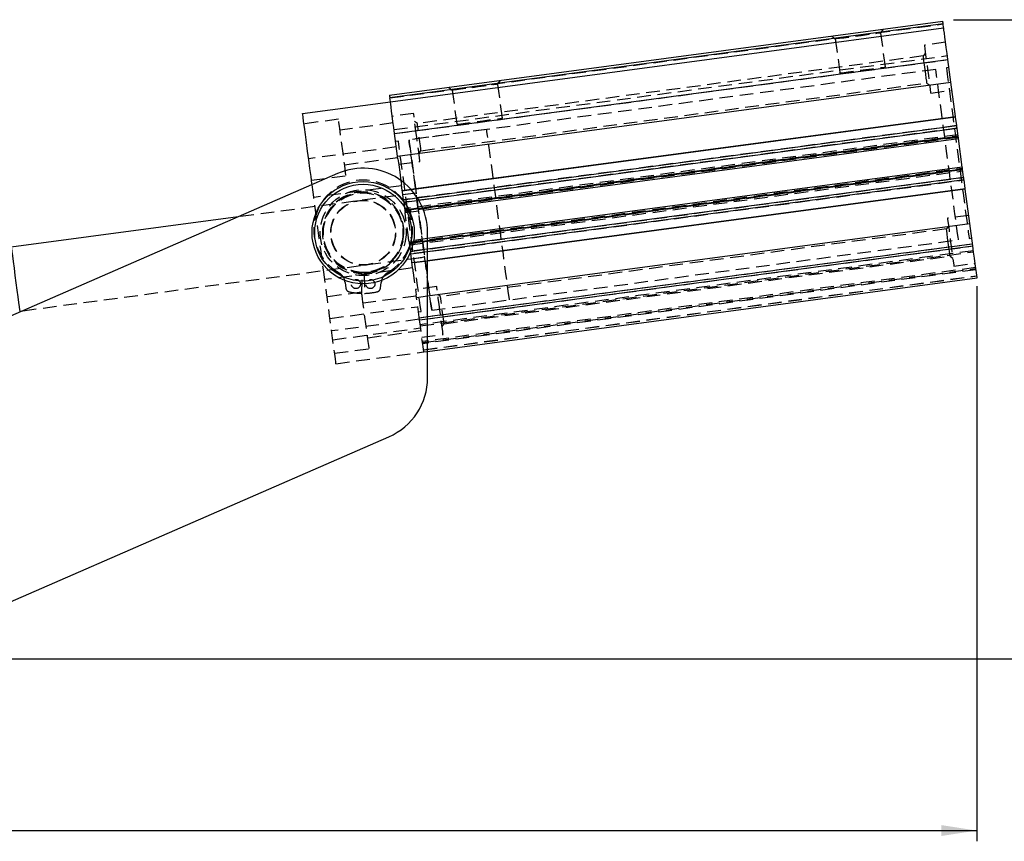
# Model space of a CAD drawing. Extents: x 63 to 798, y 53 to 570.
# Tile 22 of 28: x 326 to 509, y 398 to 551. Entities that reach past the tile are written whole.
import ezdxf

# ---------------------------------------------------------------- set-up
doc = ezdxf.new("R2010")
doc.units = 0
doc.header["$LTSCALE"] = 2
doc.linetypes.add('HIDDEN', pattern=[1.905, 1.27, -0.635])
doc.layers.get('0').update_dxf_attribs({"linetype": 'CONTINUOUS'})
doc.layers.add('FORMATO', color=179, linetype='CONTINUOUS')
doc.styles.add('SLDTEXTSTYLE0', font='TXT', dxfattribs={"width": 0.75})
doc.dimstyles.new('SLDDIMSTYLE1', dxfattribs={"dimtxt": 7, "dimasz": 6.604, "dimexe": 0, "dimexo": 0.0625, "dimgap": 1.75, "dimtad": 1, "dimdec": 0, "dimrnd": 1e-09, "dimzin": 12, "dimtxsty": 'SLDTEXTSTYLE0', "dimsah": 1, "dimcen": 0.09, "dimazin": 3, "dimtfac": 1, "dimtdec": 0, "dimtofl": 0, "dimtmove": 0, "dimatfit": 3, "dimtolj": 1, "dimtzin": 12})

# ---------------------------------------------------------------- blocks, each defined once
blk = doc.blocks.new('_D_1')
at = {"layer": 'FORMATO'}
for p, q in [((499.86, 551.38), (552.88, 551.38)), ((550.88, 432.42), (550.88, 551.38)), ((314.75, 432.42), (552.88, 432.42))]:
    blk.add_line(p, q, dxfattribs=at)
for points in [[(550.88, 551.38), (549.86, 544.78), (551.89, 544.78)], [(550.88, 432.42), (551.89, 439.03), (549.86, 439.03)]]:
    blk.add_solid(points, dxfattribs=at)
at = {"layer": 'FORMATO', "insert": (541.85, 485.83), "char_height": 7, "attachment_point": 1, "rotation": 90, "style": 'SLDTEXTSTYLE0'}
blk.add_mtext('119', dxfattribs=at)
blk = doc.blocks.new('_D_2')
at = {"layer": 'FORMATO'}
for p, q in [((504.22, 501.8), (504.22, 398.42)), ((113.97, 465.95), (113.97, 398.42)), ((113.97, 400.42), (504.22, 400.42))]:
    blk.add_line(p, q, dxfattribs=at)
for points in [[(113.97, 400.42), (120.58, 399.41), (120.58, 401.44)], [(504.22, 400.42), (497.61, 401.44), (497.61, 399.41)]]:
    blk.add_solid(points, dxfattribs=at)
at = {"layer": 'FORMATO', "insert": (299.51, 409.45), "char_height": 7, "attachment_point": 1, "style": 'SLDTEXTSTYLE0'}
blk.add_mtext('390', dxfattribs=at)

msp = doc.modelspace()

# ---------------------------------------------------------------- linework, layer by layer
at = {"color": 7, "linetype": 'CONTINUOUS'}
for p, q in [((394.8152, 537.3051), (497.8984, 551.0836)), ((497.9647, 550.588), (394.8814, 536.8095)), ((498.0574, 549.8942), (497.9647, 550.588)), ((394.9742, 536.1157), (498.0574, 549.8942)), ((395.7691, 530.1686), (498.8523, 543.9471)), ((499.4158, 539.7315), (498.8523, 543.9471)), ((396.3325, 525.9531), (499.4158, 539.7315)), ((500.2657, 533.3728), (499.4158, 539.7315)), ((378.6196, 533.9297), (394.9742, 536.1157)), ((394.9742, 536.1157), (394.8814, 536.8095)), ((398.7837, 519.8084), (500.2657, 533.3728)), ((500.2824, 533.2478), (398.8858, 519.6948)), ((500.4952, 531.6557), (500.2824, 533.2478)), ((396.3325, 525.9531), (395.7691, 530.1686)), ((500.7634, 529.6492), (500.5592, 531.177)), ((401.1508, 515.9311), (500.8164, 529.2527)), ((501.5252, 523.9499), (500.8164, 529.2527)), ((396.3964, 525.4752), (396.3325, 525.9531)), ((501.5252, 523.9499), (401.9103, 510.635)), ((501.7824, 522.0257), (501.5782, 523.5534)), ((385.1184, 522.7316), (218.7594, 450.273)), ((502.0592, 519.9548), (501.8464, 521.547)), ((401.9103, 506.5686), (502.0592, 519.9548)), ((502.0759, 519.8299), (401.9103, 506.4414)), ((502.9258, 513.4711), (502.0759, 519.8299)), ((366.6056, 514.6682), (324.3414, 509.0191)), ((401.9103, 499.9691), (502.9258, 513.4711)), ((503.4893, 509.2556), (502.9258, 513.4711)), ((401.9103, 484.7407), (401.9103, 511.7299)), ((401.9103, 489.6248), (504.2842, 503.3085)), ((325.9313, 497.1249), (326.5028, 497.2012)), ((313.0478, 438.174), (394.7022, 473.739))]:
    msp.add_line(p, q, dxfattribs=at)
at = {"color": 7, "linetype": 'HIDDEN'}
for p, q in [((394.8814, 536.8095), (497.9647, 550.588)), ((486.3617, 548.9554), (486.8606, 549.6082)), ((487.2121, 542.593), (486.3617, 548.9554)), ((477.2183, 548.3194), (477.8712, 547.8205)), ((477.8712, 547.8205), (478.7216, 541.4581)), ((498.4217, 547.1684), (494.457, 546.6385)), ((494.6557, 545.1517), (494.2693, 544.646)), ((395.6693, 530.915), (498.7526, 544.6935)), ((395.7691, 530.1686), (498.8523, 543.9471)), ((494.2693, 544.646), (400.0076, 532.0467)), ((496.5731, 542.1291), (398.4458, 529.013)), ((499.051, 542.4603), (498.5555, 542.394)), ((400.6833, 526.9917), (494.945, 539.591)), ((414.9964, 539.4165), (415.4953, 540.0693)), ((415.8468, 533.054), (414.9964, 539.4165)), ((494.945, 539.591), (495.4506, 539.2046)), ((405.853, 538.7805), (406.5059, 538.2816)), ((406.5059, 538.2816), (407.3563, 531.9192)), ((495.6494, 537.7178), (499.6141, 538.2477)), ((399.3033, 533.9199), (395.3385, 533.39)), ((385.3207, 532.8581), (378.878, 531.9969)), ((395.5041, 532.151), (385.5923, 530.8261)), ((400.0076, 532.0467), (399.502, 532.4331)), ((500.4952, 531.6557), (397.412, 517.8772)), ((500.5592, 531.177), (397.476, 517.3985)), ((412.9171, 530.9473), (398.4458, 529.013)), ((396.4634, 528.7481), (395.9678, 528.6818)), ((500.7204, 529.9714), (397.6371, 516.1929)), ((397.6636, 515.9947), (500.7469, 529.7731)), ((500.7634, 529.6492), (397.6802, 515.8708)), ((500.7899, 529.451), (397.7067, 515.6725)), ((396.1003, 527.6906), (379.7457, 525.5046)), ((400.2969, 526.486), (400.6833, 526.9917)), ((386.4534, 524.3834), (396.3653, 525.7083)), ((396.5309, 524.4693), (400.4956, 524.9992)), ((398.4685, 509.9732), (501.5517, 523.7517)), ((398.495, 509.775), (501.5782, 523.5534)), ((501.5948, 523.4295), (398.5115, 509.6511)), ((398.538, 509.4528), (501.6213, 523.2313)), ((380.2823, 521.4903), (386.725, 522.3515)), ((398.6992, 508.2472), (501.7824, 522.0257)), ((398.7632, 507.7685), (501.8464, 521.547)), ((397.0649, 520.4743), (380.7103, 518.2883)), ((397.1215, 520.0506), (397.0301, 520.7346)), ((397.2245, 519.2798), (397.1215, 520.0506)), ((397.1825, 519.5943), (398.7837, 519.8084)), ((398.8858, 519.6948), (397.1992, 519.4694)), ((397.412, 517.8772), (397.2245, 519.2798)), ((399.7706, 519.1012), (366.6056, 514.6682)), ((397.412, 517.8772), (400.0016, 518.2234)), ((397.476, 517.3985), (400.2776, 517.773)), ((397.476, 517.3985), (397.6802, 515.8708)), ((399.7706, 519.1012), (397.7883, 518.8362)), ((397.6802, 515.8708), (401, 516.3145)), ((397.7332, 515.4743), (401.1508, 515.9311)), ((502.7275, 514.9549), (498.7628, 514.425)), ((498.5751, 512.4325), (404.3134, 499.8332)), ((498.9615, 512.9382), (498.5751, 512.4325)), ((401.9103, 510.635), (398.442, 510.1714)), ((401.9103, 510.2315), (398.495, 509.775)), ((402.6853, 497.2951), (500.8126, 510.4112)), ((502.795, 510.6761), (503.2906, 510.7424)), ((398.495, 509.775), (398.6992, 508.2472)), ((401.9103, 508.6764), (398.6992, 508.2472)), ((401.9103, 508.1892), (398.7632, 507.7685)), ((400.351, 495.8887), (503.4343, 509.6672)), ((503.4409, 509.6178), (400.3577, 495.8393)), ((400.4061, 495.4771), (503.4893, 509.2556)), ((503.6085, 508.3635), (400.5253, 494.5851)), ((400.5518, 494.3868), (503.635, 508.1653)), ((326.5028, 497.2012), (401.3604, 507.207)), ((398.9506, 506.3659), (398.7632, 507.7685)), ((399.0536, 505.5952), (398.9506, 506.3659)), ((398.976, 506.1764), (401.9103, 506.5686)), ((401.9103, 506.4414), (398.9927, 506.0514)), ((399.3781, 506.942), (401.3604, 507.207)), ((404.9891, 494.7781), (499.2508, 507.3775)), ((499.2508, 507.3775), (499.7564, 506.9911)), ((399.1103, 505.1714), (382.7557, 502.9854)), ((399.1451, 504.9111), (399.0536, 505.5952)), ((504.0259, 505.2413), (400.9426, 491.4628)), ((400.9691, 491.2646), (504.0524, 505.043)), ((504.0789, 504.8448), (400.9956, 491.0664)), ((499.9551, 505.5043), (503.9199, 506.0342)), ((389.6603, 500.4326), (389.7422, 504.1317)), ((390.9039, 504.296), (389.9885, 504.3215)), ((390.0784, 504.1317), (390.1603, 500.4326)), ((401.148, 489.9265), (504.2312, 503.705)), ((401.1519, 489.8973), (504.2351, 503.6758)), ((386.5482, 502.4555), (386.6902, 501.3768)), ((393.1304, 501.3768), (393.2724, 502.4555)), ((403.609, 501.7064), (399.6443, 501.1764)), ((389.6264, 500.6445), (383.1837, 499.7834)), ((399.8099, 499.9375), (389.898, 498.6126)), ((399.8426, 499.6927), (399.7787, 500.1705)), ((399.8426, 499.6927), (401.9103, 499.9691)), ((400.4061, 495.4771), (399.8426, 499.6927)), ((402.6853, 497.2951), (417.1566, 499.2294)), ((404.3134, 499.8332), (403.8077, 500.2196)), ((383.7203, 495.7691), (400.0748, 497.9551)), ((400.3877, 495.6148), (384.0331, 493.4288)), ((400.2073, 496.9639), (400.7029, 497.0302)), ((400.4061, 495.4771), (401.9103, 495.6782)), ((384.2502, 491.8044), (400.6048, 493.9904)), ((390.7592, 492.1699), (400.671, 493.4948)), ((404.6027, 494.2725), (404.9891, 494.7781)), ((400.8366, 492.2558), (404.8014, 492.7857)), ((384.5881, 489.2768), (391.0308, 490.138)), ((384.8464, 487.344), (401.201, 489.53)), ((401.201, 489.53), (401.9103, 489.6248))]:
    msp.add_line(p, q, dxfattribs=at)
at = {"color": 8, "linetype": 'CONTINUOUS'}
for p, q in [((400.0016, 518.2234), (500.4952, 531.6557)), ((400.2776, 517.773), (500.5592, 531.177)), ((401, 516.3145), (500.7634, 529.6492)), ((501.5782, 523.5534), (401.9103, 510.2315)), ((501.7824, 522.0257), (401.9103, 508.6764)), ((501.8464, 521.547), (401.9103, 508.1892)), ((401.9103, 495.6782), (503.4893, 509.2556))]:
    msp.add_line(p, q, dxfattribs=at)
at = {"color": 7, "linetype": 'CONTINUOUS', "flags": 128}
for points in [[(497.9647, 550.588), (497.9517, 550.6847), (497.9393, 550.7777), (497.9279, 550.8633), (497.9178, 550.9384), (497.9096, 551.0001), (497.9035, 551.0459), (497.8997, 551.0741), (497.8984, 551.0836)], [(498.8523, 543.9471), (498.6972, 545.1073), (498.5481, 546.2229), (498.4107, 547.2511), (498.2902, 548.1523), (498.1914, 548.8919), (498.1179, 549.4415), (498.0727, 549.7799), (498.0574, 549.8942)], [(394.8152, 537.3051), (394.8165, 537.2956), (394.8202, 537.2674), (394.8263, 537.2216), (394.8346, 537.16), (394.8446, 537.0849), (394.8561, 536.9992), (394.8685, 536.9062), (394.8814, 536.8095)], [(395.7691, 530.1686), (395.614, 531.3288), (395.4649, 532.4445), (395.3275, 533.4726), (395.207, 534.3738), (395.1081, 535.1135), (395.0347, 535.663), (394.9894, 536.0014), (394.9742, 536.1157)], [(380.3916, 520.6728), (380.3729, 520.8128), (380.1927, 522.1605), (379.9905, 523.6731), (379.775, 525.2857), (379.5554, 526.929), (379.341, 528.5324), (379.1413, 530.027), (378.9646, 531.3486), (378.8187, 532.4405), (378.7097, 533.2558), (378.6424, 533.7594), (378.6196, 533.9297)], [(500.2824, 533.2478), (500.2803, 533.2635), (500.2782, 533.2791), (500.2761, 533.2947), (500.2741, 533.3104), (500.272, 533.326), (500.2699, 533.3416), (500.2678, 533.3572), (500.2657, 533.3728)], [(500.5592, 531.177), (500.5484, 531.2577), (500.5379, 531.3363), (500.528, 531.4106), (500.5189, 531.4787), (500.5109, 531.5387), (500.5041, 531.589), (500.4989, 531.6284), (500.4952, 531.6557)], [(500.8164, 529.2527), (500.8154, 529.2604), (500.8124, 529.2829), (500.8075, 529.3196), (500.8009, 529.3689), (500.7929, 529.4289), (500.7837, 529.4975), (500.7738, 529.5719), (500.7634, 529.6492)], [(396.3964, 525.4752), (396.5473, 524.3465), (396.7274, 522.9988), (396.8778, 521.8739), (396.9331, 521.4603)], [(501.5782, 523.5534), (501.5679, 523.6308), (501.5579, 523.7052), (501.5488, 523.7737), (501.5407, 523.8338), (501.5341, 523.8831), (501.5292, 523.9197), (501.5262, 523.9423), (501.5252, 523.9499)], [(501.8464, 521.547), (501.8427, 521.5743), (501.8375, 521.6136), (501.8308, 521.664), (501.8227, 521.724), (501.8136, 521.7921), (501.8037, 521.8664), (501.7932, 521.945), (501.7824, 522.0257)], [(502.0759, 519.8299), (502.0738, 519.8455), (502.0717, 519.8611), (502.0696, 519.8767), (502.0676, 519.8923), (502.0655, 519.9079), (502.0634, 519.9236), (502.0613, 519.9392), (502.0592, 519.9548)], [(324.3414, 509.0191), (324.3428, 509.009), (324.3748, 508.7692), (324.4479, 508.2223), (324.5582, 507.3977), (324.6995, 506.3399), (324.8645, 505.106), (325.0441, 503.7624), (325.2286, 502.3815), (325.4082, 501.0379), (325.5732, 499.804), (325.7146, 498.7462), (325.8248, 497.9216), (325.8979, 497.3747), (325.9299, 497.1349), (325.9313, 497.1249)], [(504.2842, 503.3085), (504.2689, 503.4227), (504.2237, 503.7612), (504.1503, 504.3107), (504.0514, 505.0503), (503.9309, 505.9516), (503.7935, 506.9797), (503.6444, 508.0954), (503.4893, 509.2556)]]:
    msp.add_lwpolyline(points, dxfattribs=at)
at = {"color": 7, "linetype": 'HIDDEN', "flags": 128}
for points in [[(477.8712, 547.8205), (477.8811, 547.8218), (478.1163, 547.8533), (478.6482, 547.9244), (479.4373, 548.0299), (480.4251, 548.1619), (481.5384, 548.3107), (482.6945, 548.4652), (483.8078, 548.614), (484.7956, 548.7461), (485.5847, 548.8515), (486.1166, 548.9226), (486.3518, 548.9541), (486.3617, 548.9554)], [(494.457, 546.6385), (494.4773, 546.4865), (494.5369, 546.0409), (494.6316, 545.3321), (494.7551, 544.4083), (494.8989, 543.3326), (495.0532, 542.1781), (495.2075, 541.0237), (495.3513, 539.948), (495.4748, 539.0242), (495.5695, 538.3154), (495.6291, 537.8698), (495.6494, 537.7178)], [(494.6072, 542.1185), (494.4916, 542.983), (494.39, 543.7432), (494.3146, 544.3074), (494.2744, 544.6076), (494.2693, 544.646)], [(478.7216, 541.4581), (478.7315, 541.4594), (478.9667, 541.4909), (479.4986, 541.562), (480.2877, 541.6674), (481.2756, 541.7995), (482.3888, 541.9483), (483.5449, 542.1028), (484.6582, 542.2516), (485.646, 542.3836), (486.4351, 542.4891), (486.967, 542.5602), (487.2022, 542.5917), (487.2121, 542.593)], [(494.945, 539.591), (494.9399, 539.6294), (494.8997, 539.9296), (494.8243, 540.4939), (494.7227, 541.2541), (494.6072, 542.1185)], [(500.8126, 510.4112), (500.801, 510.498), (500.7496, 510.8822), (500.6583, 511.5659), (500.5286, 512.5359), (500.3632, 513.7731), (500.1654, 515.2536), (499.9388, 516.9485), (499.688, 518.8248), (499.4179, 520.846), (499.1336, 522.9728), (498.8407, 525.1638), (498.545, 527.3764), (498.2521, 529.5674), (497.9678, 531.6942), (497.6977, 533.7154), (497.4469, 535.5918), (497.2203, 537.2867), (497.0225, 538.7671), (496.8571, 540.0044), (496.7274, 540.9743), (496.6361, 541.658), (496.5847, 542.0422), (496.5731, 542.1291)], [(498.5555, 542.394), (498.5671, 542.3072), (498.6184, 541.923), (498.7098, 541.2393), (498.8394, 540.2693), (499.0048, 539.0321), (499.2027, 537.5516), (499.4293, 535.8567), (499.6801, 533.9804), (499.9502, 531.9592), (500.2345, 529.8323), (500.5273, 527.6413), (500.8231, 525.4288), (501.1159, 523.2378), (501.4002, 521.111), (501.6704, 519.0898), (501.9212, 517.2134), (502.1477, 515.5185), (502.3456, 514.0381), (502.511, 512.8008), (502.6406, 511.8309), (502.732, 511.1472), (502.7834, 510.763), (502.795, 510.6761)], [(406.5059, 538.2816), (406.5158, 538.2829), (406.751, 538.3144), (407.2829, 538.3854), (408.072, 538.4909), (409.0598, 538.623), (410.1731, 538.7718), (411.3292, 538.9263), (412.4424, 539.0751), (413.4302, 539.2071), (414.2194, 539.3126), (414.7513, 539.3837), (414.9865, 539.4151), (414.9964, 539.4165)], [(399.8994, 529.4596), (399.7451, 530.614), (399.6013, 531.6897), (399.4779, 532.6135), (399.3831, 533.3223), (399.3236, 533.7679), (399.3033, 533.9199)], [(386.725, 522.3515), (386.7046, 522.5041), (386.6446, 522.9532), (386.5484, 523.6726), (386.4217, 524.6206), (386.2718, 525.7419), (386.1075, 526.9716), (385.9382, 528.238), (385.7738, 529.4676), (385.624, 530.589), (385.4973, 531.5369), (385.4011, 532.2563), (385.3411, 532.7054), (385.3207, 532.8581)], [(400.6833, 526.9917), (400.6782, 527.0301), (400.638, 527.3303), (400.5626, 527.8945), (400.461, 528.6547), (400.3455, 529.5192), (400.2299, 530.3837), (400.1283, 531.1438), (400.0529, 531.7081), (400.0128, 532.0083), (400.0076, 532.0467)], [(407.3563, 531.9192), (407.3662, 531.9205), (407.6014, 531.9519), (408.1333, 532.023), (408.9224, 532.1285), (409.9102, 532.2605), (411.0235, 532.4093), (412.1796, 532.5639), (413.2929, 532.7127), (414.2807, 532.8447), (415.0698, 532.9502), (415.6017, 533.0213), (415.8369, 533.0527), (415.8468, 533.054)], [(417.1566, 499.2294), (417.145, 499.3163), (417.0936, 499.7005), (417.0022, 500.3842), (416.8726, 501.3541), (416.7072, 502.5913), (416.5093, 504.0718), (416.2828, 505.7667), (416.032, 507.643), (415.7618, 509.6643), (415.4776, 511.7911), (415.1847, 513.9821), (414.889, 516.1946), (414.5961, 518.3856), (414.3118, 520.5125), (414.0417, 522.5337), (413.7909, 524.41), (413.5643, 526.1049), (413.3664, 527.5854), (413.2011, 528.8226), (413.0714, 529.7925), (412.98, 530.4762), (412.9287, 530.8605), (412.9171, 530.9473)], [(400.7029, 497.0302), (400.6913, 497.117), (400.64, 497.5012), (400.5486, 498.1849), (400.4189, 499.1548), (400.2536, 500.3921), (400.0557, 501.8726), (399.8291, 503.5674), (399.5783, 505.4438), (399.3082, 507.465), (399.0239, 509.5919), (398.731, 511.7828), (398.4353, 513.9954), (398.1424, 516.1864), (397.8582, 518.3132), (397.588, 520.3344), (397.3372, 522.2108), (397.1107, 523.9057), (396.9128, 525.3861), (396.7474, 526.6234), (396.6178, 527.5933), (396.5264, 528.277), (396.475, 528.6612), (396.4634, 528.7481)], [(402.6853, 497.2951), (402.6737, 497.382), (402.6223, 497.7662), (402.5309, 498.4499), (402.4013, 499.4198), (402.2359, 500.657), (402.038, 502.1375), (401.8115, 503.8324), (401.5607, 505.7088), (401.2905, 507.73), (401.0063, 509.8568), (400.7134, 512.0478), (400.4177, 514.2603), (400.1248, 516.4513), (399.8405, 518.5782), (399.5704, 520.5994), (399.3196, 522.4757), (399.093, 524.1706), (398.8951, 525.6511), (398.7298, 526.8883), (398.6001, 527.8583), (398.5087, 528.542), (398.4574, 528.9262), (398.4458, 529.013)], [(398.4458, 529.013), (398.4574, 528.9262), (398.5087, 528.542), (398.6001, 527.8583), (398.7298, 526.8883), (398.8951, 525.6511), (399.093, 524.1706), (399.3196, 522.4757), (399.5704, 520.5994), (399.8405, 518.5782), (400.1248, 516.4513), (400.4177, 514.2603), (400.7134, 512.0478), (401.0063, 509.8568), (401.2905, 507.73), (401.5607, 505.7088), (401.8115, 503.8324), (402.038, 502.1375), (402.2359, 500.657), (402.4013, 499.4198), (402.5309, 498.4499), (402.6223, 497.7662), (402.6737, 497.382), (402.6853, 497.2951)], [(400.4956, 524.9992), (400.4753, 525.1512), (400.4157, 525.5968), (400.321, 526.3056), (400.1975, 527.2294), (400.0537, 528.3051), (399.8994, 529.4596)], [(396.9331, 521.4603), (396.9919, 521.0202), (397.0301, 520.7346)], [(380.7103, 518.2883), (380.6373, 518.8342), (380.5232, 519.6879), (380.3916, 520.6728)], [(397.1825, 519.5943), (397.1846, 519.5787), (397.1866, 519.5631), (397.1887, 519.5475), (397.1908, 519.5319), (397.1929, 519.5163), (397.195, 519.5006), (397.1971, 519.485), (397.1992, 519.4694)], [(382.7557, 502.9854), (382.51, 504.8239), (382.2558, 506.7259), (381.9958, 508.6706), (381.733, 510.6369), (381.4702, 512.6031), (381.2103, 514.5479), (380.956, 516.4499), (380.7103, 518.2883)], [(397.412, 517.8772), (397.4156, 517.8499), (397.4209, 517.8106), (397.4276, 517.7602), (397.4356, 517.7002), (397.4447, 517.6321), (397.4547, 517.5578), (397.4652, 517.4792), (397.476, 517.3985)], [(397.6802, 515.8708), (397.6905, 515.7934), (397.7005, 515.719), (397.7096, 515.6505), (397.7176, 515.5904), (397.7242, 515.5411), (397.7291, 515.5045), (397.7322, 515.4819), (397.7332, 515.4743)], [(398.442, 510.1714), (398.3504, 510.8566), (398.0876, 512.8229), (397.8248, 514.7891), (397.7332, 515.4743)], [(498.7628, 514.425), (498.7831, 514.273), (498.8427, 513.8274), (498.9374, 513.1186), (499.0609, 512.1948), (499.2046, 511.119), (499.359, 509.9646), (499.5133, 508.8102), (499.657, 507.7345), (499.7805, 506.8107), (499.8753, 506.1019), (499.9348, 505.6563), (499.9551, 505.5043)], [(498.9129, 509.905), (498.7974, 510.7695), (498.6958, 511.5297), (498.6203, 512.0939), (498.5802, 512.3941), (498.5751, 512.4325)], [(398.442, 510.1714), (398.443, 510.1638), (398.446, 510.1413), (398.4509, 510.1046), (398.4575, 510.0553), (398.4655, 509.9952), (398.4747, 509.9267), (398.4846, 509.8523), (398.495, 509.775)], [(398.6992, 508.2472), (398.71, 508.1665), (398.7205, 508.0879), (398.7304, 508.0136), (398.7395, 507.9455), (398.7475, 507.8855), (398.7542, 507.8352), (398.7595, 507.7958), (398.7632, 507.7685)], [(499.2508, 507.3775), (499.2456, 507.4159), (499.2055, 507.7161), (499.1301, 508.2803), (499.0285, 509.0405), (498.9129, 509.905)], [(398.976, 506.1764), (398.978, 506.1607), (398.9802, 506.1451), (398.9822, 506.1295), (398.9843, 506.1138), (398.9864, 506.0982), (398.9885, 506.0826), (398.9906, 506.067), (398.9927, 506.0514)], [(399.1451, 504.9111), (399.1807, 504.6444), (399.2903, 503.8251), (399.4344, 502.7468), (399.6073, 501.4534), (399.7787, 500.1705)], [(384.8464, 487.344), (384.8432, 487.3683), (384.805, 487.6535), (384.7255, 488.2487), (384.6077, 489.1296), (384.4566, 490.2605), (384.2782, 491.5954), (384.0797, 493.0798), (383.8694, 494.6535), (383.6557, 496.2525), (383.4473, 497.8115), (383.2527, 499.2674), (383.0798, 500.5608), (382.9357, 501.639), (382.8262, 502.4584), (382.7557, 502.9854)], [(404.2052, 497.2461), (404.0509, 498.4005), (403.9071, 499.4762), (403.7836, 500.4), (403.6889, 501.1088), (403.6293, 501.5544), (403.609, 501.7064)], [(391.0308, 490.138), (391.0104, 490.2906), (390.9503, 490.7397), (390.8542, 491.4591), (390.7275, 492.4071), (390.5776, 493.5284), (390.4132, 494.758), (390.244, 496.0245), (390.0796, 497.2541), (389.9297, 498.3755), (389.803, 499.3234), (389.7069, 500.0428), (389.6468, 500.4919), (389.6264, 500.6445)], [(404.9891, 494.7781), (404.9839, 494.8165), (404.9438, 495.1168), (404.8684, 495.681), (404.7668, 496.4412), (404.6512, 497.3057), (404.5357, 498.1701), (404.4341, 498.9303), (404.3587, 499.4946), (404.3185, 499.7948), (404.3134, 499.8332)], [(404.8014, 492.7857), (404.7811, 492.9377), (404.7215, 493.3833), (404.6268, 494.0921), (404.5033, 495.0159), (404.3595, 496.0916), (404.2052, 497.2461)], [(401.201, 489.53), (401.1857, 489.6443), (401.1405, 489.9827), (401.067, 490.5323), (400.9681, 491.2719), (400.8477, 492.1731), (400.7103, 493.2013), (400.5611, 494.3169), (400.4061, 495.4771)]]:
    msp.add_lwpolyline(points, dxfattribs=at)
at = {"color": 7, "linetype": 'CONTINUOUS'}
for radius in [9.525, 9.025]:
    msp.add_circle((389.9103, 511.7299), radius, dxfattribs=at)
at = {"color": 7, "linetype": 'HIDDEN'}
for centre, radius in [((389.9103, 511.7299), 8), ((389.9103, 511.7299), 7.5), ((389.9103, 511.7299), 7.4), ((389.9103, 511.7299), 6.05), ((389.9103, 511.7299), 6), ((388.5603, 502.1748), 0.85), ((391.2603, 502.1748), 0.85)]:
    msp.add_circle(centre, radius, dxfattribs=at)
at = {"color": 7, "linetype": 'CONTINUOUS'}
for centre, start, end in [((389.9103, 511.7299), 0, 113.535785), ((389.9103, 484.7407), 293.535785, 0)]:
    msp.add_arc(centre, 12, start, end, dxfattribs=at)
at = {"color": 7, "linetype": 'HIDDEN'}
for centre, radius, start, end in [((389.9103, 512.3214), 9.2085, 300.196534, 239.803466), ((389.9103, 511.7299), 7.6, 271.267709, 268.732291), ((383.9716, 502.1162), 2.5988, 7.5, 59.803466), ((395.849, 502.1162), 2.5988, 120.196534, 172.5), ((387.4338, 501.4747), 0.75, 187.5, 256.423758), ((392.3868, 501.4747), 0.75, 283.576242, 352.5), ((389.9103, 511.7299), 11.3, 256.423758, 268.732291), ((389.9103, 511.7299), 11.3, 271.267709, 283.576242)]:
    msp.add_arc(centre, radius, start, end, dxfattribs=at)
msp.add_open_spline([(391.3726, 504.3744), (391.3714, 504.374), (391.2234, 504.3192), (391.063, 504.3075), (390.9039, 504.296)], degree=3, knots=[0, 0, 0, 0, 0.00808691, 1, 1, 1, 1], dxfattribs=at)

# ---------------------------------------------------------------- dimensions: what is measured, and where the dimension line sits
at = {"layer": 'FORMATO'}
dim = msp.add_linear_dim(base=(550.8765, 551.3809), p1=(312.7526, 432.424), p2=(497.8587, 551.3809), angle=90, dimstyle='SLDDIMSTYLE1', dxfattribs=at)
dim.commit()
dim.dimension.update_dxf_attribs({"geometry": '_D_1', "text_midpoint": (550.8765, 493.5932), "dimtype": 160})
dim = msp.add_linear_dim(base=(504.218, 400.424), p1=(113.9712, 467.949), p2=(504.218, 503.8041), dimstyle='SLDDIMSTYLE1', dxfattribs=at)
dim.commit()
dim.dimension.update_dxf_attribs({"geometry": '_D_2', "text_midpoint": (307.2721, 400.424), "dimtype": 160})

doc.saveas('drawing.dxf')
